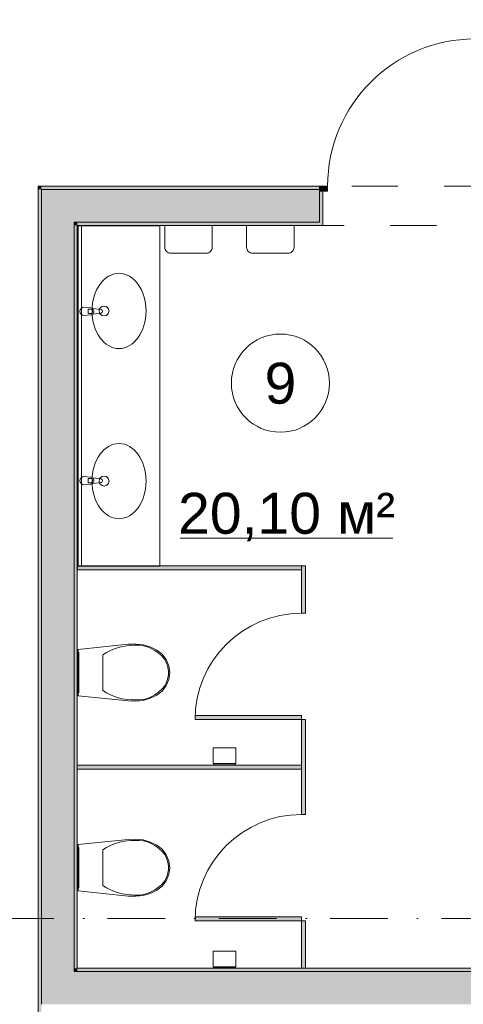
# Model space of a CAD drawing. Header units: millimetres. Extents: x 0 to 1184, y 0 to 836.
# Tile 111 of 241: x 664 to 691, y 360 to 420. Entities that reach past the tile are written whole.
import ezdxf
from ezdxf.xclip import XClip

# ---------------------------------------------------------------- set-up
doc = ezdxf.new("R2010")
doc.units = ezdxf.units.MM
doc.header["$MEASUREMENT"] = 0
doc.header["$XCLIPFRAME"] = 0
doc.linetypes.add('Штриховая', pattern=[5.644444, 2.822222, -2.822222])
doc.linetypes.add('Штрихпунктирная', pattern=[6.702778, 3.527778, -1.763889, 0, -1.411111])
for name, color, linetype in [('Интерьер - Оборудование', 7, 'Continuous'), ('Интерьер - Сантехника', 7, 'Continuous'), ('Конструктив - Стены Блок 200 нов', 7, 'Continuous'), ('Элемент Модели - Зона', 7, 'Continuous'), ('Элемент Модели - Оси', 7, 'Continuous')]:
    doc.layers.add(name, color=color, linetype=linetype)
doc.styles.add('СГЕНЕРИР_СТИЛЬ_3', font='txt')

# ---------------------------------------------------------------- blocks, each defined once
blk = doc.blocks.new('Чертеж_4_4', base_point=(-278.479, 89.564))
at = {"layer": 'Интерьер - Оборудование', "linetype": 'Continuous', "lineweight": 0, "true_color": 0x7f7f7f}
for points in [[(667.741, 386.864), (667.741, 386.614), (681.421, 386.614), (681.421, 386.864)], [(681.671, 386.864), (681.421, 386.864), (681.421, 383.964), (681.671, 383.964)], [(681.421, 377.714), (674.921, 377.714), (674.921, 377.464), (681.421, 377.464)], [(681.671, 377.464), (681.421, 377.464), (681.421, 374.564), (681.671, 374.564)], [(667.721, 374.689), (667.721, 374.439), (681.421, 374.439), (681.421, 374.689)], [(681.671, 374.564), (681.421, 374.564), (681.421, 371.664), (681.671, 371.664)], [(681.421, 365.414), (674.921, 365.414), (674.921, 365.164), (681.421, 365.164)], [(681.671, 365.164), (681.421, 365.164), (681.421, 362.264), (681.671, 362.264)]]:
    blk.add_hatch(color=8, dxfattribs=at).paths.add_polyline_path(points)
at = {"layer": 'Конструктив - Стены Блок 200 нов', "linetype": 'Continuous', "lineweight": 0, "true_color": 0x000000}
for points in [[(665.521, 410.064), (665.321, 410.064), (665.521, 409.864)], [(665.321, 409.864), (665.521, 409.864), (665.321, 410.064)], [(665.321, 359.264), (665.521, 359.264), (665.521, 409.864), (665.321, 409.864)], [(682.521, 410.064), (665.521, 410.064), (665.521, 409.864), (682.521, 409.864)], [(667.521, 409.864), (665.521, 409.864), (667.521, 407.864)], [(667.521, 407.864), (665.521, 409.864), (665.521, 407.864)], [(667.521, 407.864), (682.521, 407.864), (682.521, 409.764), (682.521, 409.864), (667.521, 409.864)], [(682.521, 409.764), (683.021, 409.764), (683.021, 410.064), (682.521, 410.064)], [(682.521, 407.664), (682.721, 407.664), (682.721, 409.764), (682.521, 409.764), (682.521, 407.864)], [(667.521, 362.064), (667.521, 407.864), (665.521, 407.864), (665.521, 362.064)], [(667.721, 407.864), (667.521, 407.864), (667.721, 407.664)], [(667.721, 407.664), (667.521, 407.864), (667.521, 407.664)], [(667.721, 362.264), (667.721, 407.664), (667.521, 407.664), (667.521, 362.264)], [(682.521, 407.864), (667.721, 407.864), (667.721, 407.664), (682.521, 407.664)], [(667.721, 362.064), (667.721, 362.264), (667.521, 362.264), (667.521, 362.064)], [(708.521, 362.264), (667.721, 362.264), (667.721, 362.064), (708.521, 362.064)], [(667.521, 360.064), (667.521, 362.064), (665.521, 362.064), (665.521, 360.064)], [(667.721, 360.064), (667.721, 362.064), (667.521, 362.064), (667.521, 360.064)], [(667.721, 360.064), (708.521, 360.064), (708.521, 362.064), (667.721, 362.064)]]:
    blk.add_hatch(color=18, dxfattribs=at).paths.add_polyline_path(points)
at = {"layer": 'Интерьер - Оборудование', "color": 7, "linetype": 'Continuous', "lineweight": 15}
for p, q in [((668.375, 402.547), (668.523, 402.547)), ((668.375, 402.275), (668.375, 402.547)), ((668.523, 402.275), (668.375, 402.275)), ((668.375, 392.204), (668.523, 392.204)), ((668.375, 391.932), (668.375, 392.204)), ((668.523, 391.932), (668.375, 391.932)), ((681.671, 377.464), (681.421, 377.464)), ((681.421, 377.464), (681.421, 374.564)), ((681.671, 374.564), (681.671, 377.464)), ((681.421, 374.564), (681.421, 371.664)), ((681.671, 371.664), (681.671, 374.564)), ((681.421, 371.664), (681.671, 371.664))]:
    blk.add_line(p, q, dxfattribs=at)
at = {"layer": 'Интерьер - Оборудование', "color": 7, "linetype": 'Continuous', "lineweight": 15, "flags": 128}
for points in [[(668.125, 402.161), (668.545, 402.201, 0.12102), (668.64, 402.234), (669.169, 402.3, 0.882566), (669.169, 402.522), (668.64, 402.588, 0.12102), (668.545, 402.621), (668.125, 402.661, 1)], [(668.125, 391.818), (668.545, 391.858, 0.12102), (668.64, 391.891), (669.169, 391.957, 0.882566), (669.169, 392.179), (668.64, 392.245, 0.12102), (668.545, 392.278), (668.125, 392.318, 1)]]:
    blk.add_lwpolyline(points, format="xyb", close=True, dxfattribs=at)
for points in [[(667.741, 386.864), (667.741, 386.614), (681.421, 386.614), (681.421, 386.864)], [(681.671, 386.864), (681.421, 386.864), (681.421, 383.964), (681.671, 383.964)], [(681.421, 377.714), (674.921, 377.714), (674.921, 377.464), (681.421, 377.464)], [(667.721, 374.689), (667.721, 374.439), (681.421, 374.439), (681.421, 374.689)], [(681.421, 365.414), (674.921, 365.414), (674.921, 365.164), (681.421, 365.164)], [(681.671, 365.164), (681.421, 365.164), (681.421, 362.264), (681.671, 362.264)]]:
    blk.add_lwpolyline(points, close=True, dxfattribs=at)
at = {"layer": 'Интерьер - Оборудование', "color": 7, "linetype": 'Continuous', "lineweight": 15}
for centre, radius, start, end in [((668.526, 402.411), 0.211, 302.77103, 57.22897), ((668.523, 402.411), 0.136, 270, 90), ((668.523, 392.068), 0.136, 270, 90), ((668.526, 392.068), 0.211, 302.77103, 57.22897), ((681.421, 377.464), 6.5, 90, 180), ((681.421, 365.164), 6.5, 90, 180)]:
    blk.add_arc(centre, radius, start, end, dxfattribs=at)
at = {"layer": 'Интерьер - Сантехника', "color": 7, "linetype": 'Continuous', "lineweight": 15}
for p, q in [((667.771, 407.639), (667.771, 386.839)), ((672.771, 407.639), (667.771, 407.639)), ((667.971, 407.639), (667.971, 386.839)), ((672.771, 407.639), (672.771, 386.839)), ((672.771, 386.839), (667.771, 386.839)), ((669.285, 381.424), (669.285, 380.335)), ((669.285, 380.335), (669.285, 379.245)), ((676.021, 374.789), (677.421, 374.789)), ((676.021, 374.709), (677.421, 374.709)), ((669.285, 369.502), (669.285, 368.413)), ((669.285, 368.413), (669.285, 367.324)), ((676.021, 362.364), (677.421, 362.364)), ((676.021, 362.284), (677.421, 362.284))]:
    blk.add_line(p, q, dxfattribs=at)
at = {"layer": 'Интерьер - Сантехника', "color": 7, "linetype": 'Continuous', "lineweight": 15, "flags": 128}
for points in [[(675.965, 407.668), (675.965, 406.331, -0.414214), (675.602, 405.968), (673.427, 405.968, -0.414214), (673.065, 406.331), (673.065, 407.668)], [(680.969, 407.668), (680.969, 406.331, -0.414214), (680.606, 405.968), (678.431, 405.968, -0.414214), (678.069, 406.331), (678.069, 407.668)]]:
    blk.add_lwpolyline(points, format="xyb", close=True, dxfattribs=at)
for points in [[(671.739, 378.64), (672.174, 378.764), (672.585, 378.955), (672.91, 379.211), (673.16, 379.541), (673.317, 379.924), (673.371, 380.335), (673.317, 380.745), (673.16, 381.128), (672.91, 381.459), (672.585, 381.715), (672.174, 381.905), (671.739, 382.029), (671.29, 382.084), (670.837, 382.068), (667.771, 381.744), (667.771, 378.925), (670.837, 378.601), (671.29, 378.585)], [(667.771, 381.565), (667.771, 379.105), (667.821, 379.105), (667.821, 381.565)], [(676.021, 375.739), (677.421, 375.739), (677.421, 374.789), (677.371, 374.789), (677.371, 374.709), (677.421, 374.709), (677.421, 374.689), (676.021, 374.689), (676.021, 374.709), (676.071, 374.709), (676.071, 374.789), (676.021, 374.789)], [(671.739, 366.719), (672.174, 366.843), (672.585, 367.033), (672.91, 367.289), (673.16, 367.619), (673.317, 368.002), (673.371, 368.413), (673.317, 368.823), (673.16, 369.207), (672.91, 369.537), (672.585, 369.793), (672.174, 369.983), (671.739, 370.107), (671.29, 370.162), (670.837, 370.146), (667.771, 369.823), (667.771, 367.003), (670.837, 366.68), (671.29, 366.664)], [(667.771, 369.643), (667.771, 367.183), (667.821, 367.183), (667.821, 369.643)], [(676.021, 363.314), (677.421, 363.314), (677.421, 362.364), (677.371, 362.364), (677.371, 362.284), (677.421, 362.284), (677.421, 362.264), (676.021, 362.264), (676.021, 362.284), (676.071, 362.284), (676.071, 362.364), (676.021, 362.364)]]:
    blk.add_lwpolyline(points, close=True, dxfattribs=at)
at = {"layer": 'Интерьер - Сантехника', "color": 7, "linetype": 'Continuous', "lineweight": 15}
for centre in [(669.36, 402.439), (669.36, 392.039)]:
    blk.add_circle(centre, 0.3, dxfattribs=at)
for centre in [(670.271, 402.439), (670.271, 392.039)]:
    blk.add_ellipse(centre, major_axis=(0, 2.3), ratio=0.717391, dxfattribs=at)
for centre, major_axis, start_param, end_param in [((671.166, 377.754), (0, 4.253), 6.259567, 6.812588), ((671.379, 379.44), (0, 2.569), 5.438324, 6.338913), ((672.083, 380.326), (0, 1.385), 4.71825, 5.344894), ((672.083, 380.343), (0, 1.385), 4.079884, 4.706528), ((671.166, 382.916), (0, 4.253), 2.612188, 3.165208), ((671.379, 381.229), (0, 2.569), 3.085861, 3.98645), ((671.166, 365.832), (0, 4.253), 6.259567, 6.812588), ((671.379, 367.518), (0, 2.569), 5.438324, 6.338913), ((672.083, 368.405), (0, 1.385), 4.71825, 5.344894), ((672.083, 368.421), (0, 1.385), 4.079884, 4.706528), ((671.166, 370.994), (0, 4.253), 2.612188, 3.165208), ((671.379, 369.308), (0, 2.569), 3.085861, 3.98645)]:
    blk.add_ellipse(centre, major_axis=major_axis, ratio=0.875546, start_param=start_param, end_param=end_param, dxfattribs=at)
at = {"layer": 'Конструктив - Стены Блок 200 нов', "color": 251, "linetype": 'Continuous', "lineweight": 20, "true_color": 0x575757}
for p, q in [((667.521, 409.864), (665.521, 409.864)), ((665.521, 409.864), (665.521, 407.864)), ((667.521, 409.864), (665.521, 409.864)), ((682.521, 409.864), (667.521, 409.864)), ((682.521, 410.064), (682.521, 409.864)), ((682.521, 410.064), (682.521, 409.864)), ((682.521, 410.064), (682.521, 409.864)), ((682.521, 409.864), (682.521, 409.764)), ((682.521, 409.864), (682.521, 409.764)), ((682.521, 409.864), (682.521, 409.764)), ((682.521, 409.764), (682.721, 409.764)), ((682.521, 407.864), (682.521, 409.764)), ((682.721, 409.764), (682.721, 407.664)), ((682.721, 409.764), (682.721, 407.664)), ((665.521, 407.864), (665.521, 362.064)), ((667.721, 407.864), (667.521, 407.864)), ((667.521, 362.064), (667.521, 407.864)), ((667.721, 407.864), (667.521, 407.864)), ((667.721, 407.864), (682.521, 407.864)), ((682.521, 407.664), (682.721, 407.664)), ((682.521, 407.664), (682.721, 407.664)), ((665.521, 362.064), (665.521, 360.064)), ((667.721, 362.064), (667.521, 362.064)), ((667.721, 362.064), (667.521, 362.064)), ((708.521, 362.064), (667.721, 362.064))]:
    blk.add_line(p, q, dxfattribs=at)
at = {"layer": 'Конструктив - Стены Блок 200 нов', "color": 251, "linetype": 'Continuous', "lineweight": 5, "true_color": 0x575757}
for p, q in [((683.021, 410.064), (682.521, 410.064)), ((682.521, 410.064), (682.521, 409.764)), ((683.021, 409.764), (683.021, 410.064)), ((682.521, 409.764), (683.021, 409.764))]:
    blk.add_line(p, q, dxfattribs=at)
at = {"layer": 'Конструктив - Стены Блок 200 нов', "color": 251, "linetype": 'Continuous', "lineweight": 20, "true_color": 0x575757, "flags": 128}
for points in [[(665.321, 410.064), (665.521, 410.064)], [(665.321, 410.064), (665.321, 359.264)], [(682.521, 410.064), (665.521, 410.064)], [(667.721, 362.264), (667.721, 407.664)], [(667.721, 407.664), (682.521, 407.664)], [(708.521, 362.264), (667.721, 362.264)]]:
    blk.add_lwpolyline(points, dxfattribs=at)
at = {"layer": 'Конструктив - Стены Блок 200 нов', "color": 251, "linetype": 'Continuous', "lineweight": 5, "true_color": 0x575757}
blk.add_arc((692.021, 410.064), 9, 90, 180, dxfattribs=at)
at = {"layer": 'Элемент Модели - Зона', "color": 7, "linetype": 'Continuous', "lineweight": 15}
blk.add_line((674.014, 388.549), (687.02, 388.549), dxfattribs=at)
at = {"layer": 'Элемент Модели - Зона', "color": 7, "linetype": 'Штриховая', "lineweight": 15, "flags": 128}
for points in [[(438.522, 450.364), (401.969, 450.364), (401.969, 399.649), (438.522, 363.095), (438.522, 366.064), (444.522, 366.064), (444.522, 360.064), (444.722, 360.064), (444.722, 359.264), (622.021, 359.264), (622.021, 359.064), (628.021, 359.064), (628.021, 359.264), (665.321, 359.264), (665.321, 410.064), (712.321, 410.064), (712.321, 446.564), (708.521, 446.564), (708.521, 450.364), (628.021, 450.364), (628.021, 446.564), (622.021, 446.564), (622.021, 450.364), (621.021, 450.364), (621.021, 446.564), (615.021, 446.564), (615.021, 450.364), (534.522, 450.364), (534.522, 446.564), (528.522, 446.564), (528.522, 450.364), (444.522, 450.364), (444.522, 446.564), (438.522, 446.564)], [(667.721, 407.664), (667.721, 362.264), (708.521, 362.264), (708.521, 366.064), (712.321, 366.064), (712.321, 407.664)]]:
    blk.add_lwpolyline(points, close=True, dxfattribs=at)
at = {"layer": 'Элемент Модели - Зона', "color": 7, "linetype": 'Continuous', "lineweight": 15, "flags": 128}
blk.add_lwpolyline([(683.138, 398.026, 1), (677.138, 398.026, 1)], format="xyb", close=True, dxfattribs=at)
at = {"layer": 'Элемент Модели - Оси', "color": 7, "linetype": 'Штрихпунктирная', "lineweight": 15}
blk.add_line((57.32, 365.314), (1181.052, 365.314), dxfattribs=at)
at = {"layer": 'Элемент Модели - Зона', "color": 7, "linetype": 'Continuous', "lineweight": 15, "char_height": 2.5, "attachment_point": 5, "style": 'СГЕНЕРИР_СТИЛЬ_3'}
for s, insert in [('\\A1;{\\pqc;\\fArial|b0|i0|c204|p38;9}', (680.138, 398.006)), ('\\A1;{\\pqc;\\fArial|b0|i0|c204|p38;20,10 м²}', (680.517, 389.842))]:
    blk.add_mtext(s, dxfattribs=dict(at, insert=insert))

msp = doc.modelspace()

# ---------------------------------------------------------------- block references
at = {"color": 161, "linetype": 'Continuous', "lineweight": 40, "true_color": 0x83aefe}
ref = msp.add_blockref('Чертеж_4_4', (-278.479, 89.564), dxfattribs=at)
XClip(ref).set_block_clipping_path([(57.3201676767, 151.7660533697), (1181.0522393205, 828.727105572)])

doc.saveas('drawing.dxf')
